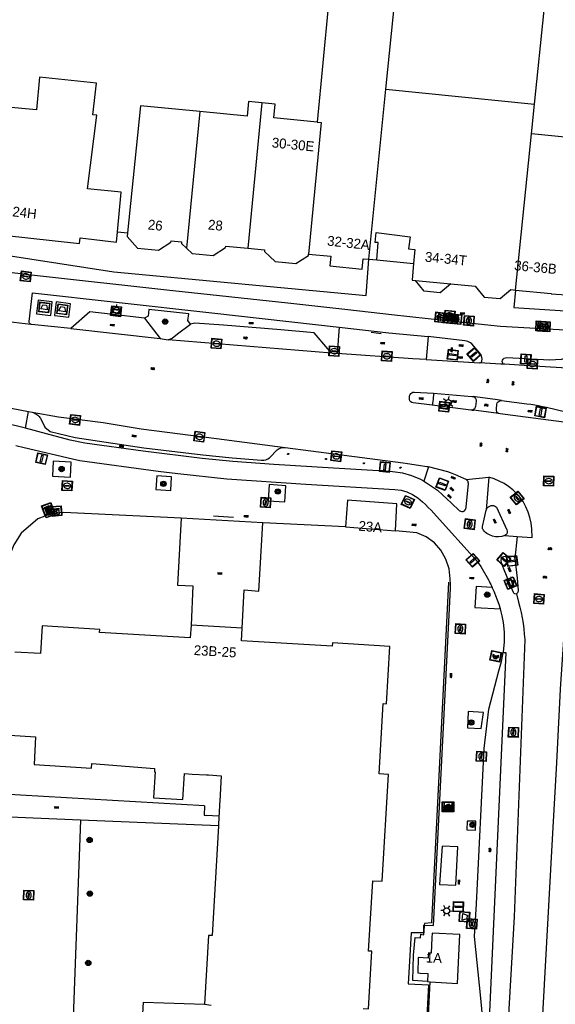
# Model space of a CAD drawing. Header units: metres. Extents: x 93870 to 95789, y 463036 to 464040.
# Tile 169 of 256: x 94733 to 94787, y 463311 to 463411. Entities that reach past the tile are written whole.
import ezdxf
from ezdxf.enums import TextEntityAlignment as Align

# ---------------------------------------------------------------- set-up
doc = ezdxf.new("R2010")
doc.units = ezdxf.units.M
doc.header["$LTSCALE"] = 25.4
for name, color, linetype in [('B_BEBOUWINGSGRENS_0', 1, 'Continuous'), ('B_OVERBOUWLIJN_LIJN_1', 7, 'Continuous'), ('B_TUSSENMUUR_0', 7, 'Continuous'), ('G_GRENS_ALGEMEEN_0', 7, 'Continuous'), ('Q_AFVAL_APART_PLAATS_0', 7, 'Continuous'), ('Q_AFVALBAK_0', 7, 'Continuous'), ('Q_BETAALAUTOMAAT_0', 7, 'Continuous'), ('Q_BOOM_0', 3, 'Continuous'), ('Q_BRANDKRAAN_0', 5, 'Continuous'), ('Q_DRUKKNOPPAAL_0', 132, 'Continuous'), ('Q_ELEKTRAKAST_0', 7, 'Continuous'), ('Q_FIETSENREK_0', 6, 'Continuous'), ('Q_GASPUT_0', 7, 'Continuous'), ('Q_HALTEPAAL_0', 191, 'Continuous'), ('Q_INSPECTIE_OF_RIOOLPUT_0', 253, 'Continuous'), ('Q_KOLK_0', 254, 'Continuous'), ('Q_LICHTMAST_0', 2, 'Continuous'), ('Q_LIJNAFWATERING_LIJN_0', 7, 'Continuous'), ('Q_STRAATNAAMBORD_0', 7, 'Continuous'), ('Q_VERKEERSBORDPAAL_0', 40, 'Continuous'), ('Q_VERKEERSREGELINSTALLATIEPAAL', 40, 'Continuous'), ('Q_WATERLEIDINGPUT_0', 5, 'Continuous'), ('S_GBKN_SYMBOOL_GV_GROOT_0', 7, 'Continuous'), ('S_GBKN_SYMBOOL_OV_GROOT_0', 7, 'Continuous'), ('T_GBKN_ABRI_0', 2, 'Continuous'), ('T_HEK_LIJN_0', 6, 'Continuous'), ('T_MUUR_30CM_0', 10, 'Continuous'), ('V_WEGGRENS_0', 7, 'Continuous'), ('Z_GBKN_HUISNUMMER_0', 252, 'Continuous')]:
    doc.layers.add(name, color=color, linetype=linetype)
doc.layers.add('Q_PAALTJE_0', color=7, linetype='Continuous', true_color=0x666666)

# ---------------------------------------------------------------- blocks, each defined once
blk = doc.blocks.new('Q_AFVAL_APART_PLAATS')
for points in [[(-0.5, 0.5), (0.5, 0.5), (0.5, -0.5), (-0.5, -0.5)], [(-0.336, 0.197), (0.331, 0.197), (0.19, -0.251), (-0.196, -0.251)]]:
    blk.add_lwpolyline(points, close=True)
blk.add_lwpolyline([(-0.442, 0.464), (0.438, 0.464, -0.414214), (0.459, 0.442), (0.459, -0.437, -0.414214), (0.438, -0.459), (-0.442, -0.459, -0.414214), (-0.463, -0.437), (-0.463, 0.442, -0.414214), (-0.442, 0.464)], format="xyb")
blk = doc.blocks.new('Q_AFVALBAK')
for points in [[(-0.5, 0.5), (0.5, 0.5), (0.5, -0.5), (-0.5, -0.5)], [(-0.336, 0.197), (0.331, 0.197), (0.19, -0.251), (-0.196, -0.251)]]:
    blk.add_lwpolyline(points, close=True)
blk.add_lwpolyline([(-0.442, 0.464), (0.438, 0.464, -0.414214), (0.459, 0.442), (0.459, -0.437, -0.414214), (0.438, -0.459), (-0.442, -0.459, -0.414214), (-0.463, -0.437), (-0.463, 0.442), (-0.463, 0.444), (-0.463, 0.446), (-0.463, 0.448), (-0.462, 0.45), (-0.461, 0.451), (-0.46, 0.453), (-0.459, 0.455), (-0.458, 0.456), (-0.457, 0.457), (-0.456, 0.459), (-0.454, 0.46), (-0.453, 0.461), (-0.451, 0.462), (-0.449, 0.462), (-0.447, 0.463), (-0.446, 0.463), (-0.444, 0.464), (-0.442, 0.464)], format="xyb")
blk = doc.blocks.new('Q_STRAATNAAMBORD')
for points in [[(-0.5, 0.5), (0.5, 0.5), (0.5, -0.5), (-0.5, -0.5)], [(-0.369, 0.22), (0.358, 0.22), (0.358, -0.214), (-0.369, -0.214)]]:
    blk.add_lwpolyline(points, close=True)
for points in [[(-0.442, 0.464), (0.438, 0.464, -0.414214), (0.459, 0.442), (0.459, -0.437, -0.414214), (0.438, -0.459), (-0.442, -0.459, -0.414214), (-0.463, -0.437), (-0.463, 0.442), (-0.463, 0.444), (-0.463, 0.446), (-0.463, 0.448), (-0.462, 0.45), (-0.461, 0.451), (-0.46, 0.453), (-0.459, 0.455), (-0.458, 0.456), (-0.457, 0.457), (-0.456, 0.459), (-0.454, 0.46), (-0.453, 0.461), (-0.451, 0.462), (-0.449, 0.462), (-0.447, 0.463), (-0.446, 0.463), (-0.444, 0.464), (-0.442, 0.464)], [(-0.287, 0.16), (0.281, 0.16, -0.414214), (0.303, 0.139), (0.303, -0.134, -0.414214), (0.281, -0.156), (-0.287, -0.156, -0.414214), (-0.308, -0.134), (-0.308, 0.139), (-0.308, 0.14), (-0.308, 0.142), (-0.307, 0.144), (-0.307, 0.146), (-0.306, 0.148), (-0.305, 0.149), (-0.304, 0.151), (-0.303, 0.152), (-0.302, 0.154), (-0.3, 0.155), (-0.299, 0.156), (-0.297, 0.157), (-0.296, 0.158), (-0.294, 0.159), (-0.292, 0.159), (-0.29, 0.16), (-0.288, 0.16), (-0.287, 0.16)]]:
    blk.add_lwpolyline(points, format="xyb")
blk = doc.blocks.new('Q_ELEKTRAKAST')
for points in [[(-0.5, 0.5), (0.5, 0.5), (0.5, -0.5), (-0.5, -0.5)], [(-0.262, 0.264), (0.25, 0.264), (0.25, 0.187), (-0.262, 0.187)], [(-0.262, 0.107), (0.25, 0.107), (0.25, -0.332), (-0.262, -0.332)]]:
    blk.add_lwpolyline(points, close=True)
blk.add_lwpolyline([(-0.442, 0.464), (0.438, 0.464, -0.414214), (0.459, 0.442), (0.459, -0.437, -0.414214), (0.438, -0.459), (-0.442, -0.459, -0.414214), (-0.463, -0.437), (-0.463, 0.442), (-0.463, 0.444), (-0.463, 0.446), (-0.463, 0.448), (-0.462, 0.45), (-0.461, 0.451), (-0.46, 0.453), (-0.459, 0.455), (-0.458, 0.456), (-0.457, 0.457), (-0.456, 0.459), (-0.454, 0.46), (-0.453, 0.461), (-0.451, 0.462), (-0.449, 0.462), (-0.447, 0.463), (-0.446, 0.463), (-0.444, 0.464), (-0.442, 0.464)], format="xyb")
blk.add_lwpolyline([(-0.177, 0.001, -1), (-0.177, -0.069, -1)], format="xyb", close=True)
blk.add_lwpolyline([(0.044, 0.088), (-0.056, -0.112), (0.044, -0.112), (-0.056, -0.312)])
blk = doc.blocks.new('Q_LICHTMAST')
for points in [[(-0.26, 0.15), (-0.52, 0.3)], [(0, 0.3), (0, 0.6)], [(0.26, 0.15), (0.52, 0.3)], [(-0.26, -0.15), (-0.52, -0.3)], [(0, -0.3), (0, -0.6)], [(0.26, -0.15), (0.52, -0.3)]]:
    blk.add_lwpolyline(points)
blk.add_circle((0, 0), 0.3)
blk = doc.blocks.new('Q_VERKEERSREGELINSTALLATIEPAAL')
for points in [[(-0.5, 0.5), (0.5, 0.5), (0.5, -0.5), (-0.5, -0.5)], [(-0.08, 0.333), (0.071, 0.333), (0.071, -0.329), (-0.08, -0.329)]]:
    blk.add_lwpolyline(points, close=True)
blk.add_lwpolyline([(-0.442, 0.464), (0.438, 0.464, -0.414214), (0.459, 0.442), (0.459, -0.437, -0.414214), (0.438, -0.459), (-0.442, -0.459, -0.414214), (-0.463, -0.437), (-0.463, 0.442), (-0.463, 0.444), (-0.463, 0.446), (-0.463, 0.448), (-0.462, 0.45), (-0.461, 0.451), (-0.46, 0.453), (-0.459, 0.455), (-0.458, 0.456), (-0.457, 0.457), (-0.456, 0.459), (-0.454, 0.46), (-0.453, 0.461), (-0.451, 0.462), (-0.449, 0.462), (-0.447, 0.463), (-0.446, 0.463), (-0.444, 0.464), (-0.442, 0.464)], format="xyb")
blk = doc.blocks.new('Q_VERKEERSBORDPAAL')
for points in [[(-0.5, 0.5), (0.5, 0.5), (0.5, -0.5), (-0.5, -0.5)], [(-0.08, 0.333), (0.071, 0.333), (0.071, -0.329), (-0.08, -0.329)]]:
    blk.add_lwpolyline(points, close=True)
blk.add_lwpolyline([(-0.442, 0.464), (0.438, 0.464, -0.414214), (0.459, 0.442), (0.459, -0.437, -0.414214), (0.438, -0.459), (-0.442, -0.459, -0.414214), (-0.463, -0.437), (-0.463, 0.442), (-0.463, 0.444), (-0.463, 0.446), (-0.463, 0.448), (-0.462, 0.45), (-0.461, 0.451), (-0.46, 0.453), (-0.459, 0.455), (-0.458, 0.456), (-0.457, 0.457), (-0.456, 0.459), (-0.454, 0.46), (-0.453, 0.461), (-0.451, 0.462), (-0.449, 0.462), (-0.447, 0.463), (-0.446, 0.463), (-0.444, 0.464), (-0.442, 0.464)], format="xyb")
blk = doc.blocks.new('Q_HALTEPAAL')
for points in [[(-0.5, 0.5), (0.5, 0.5), (0.5, -0.5), (-0.5, -0.5)], [(-0.08, 0.333), (0.071, 0.333), (0.071, -0.329), (-0.08, -0.329)]]:
    blk.add_lwpolyline(points, close=True)
blk.add_lwpolyline([(-0.442, 0.464), (0.438, 0.464, -0.414214), (0.459, 0.442), (0.459, -0.437, -0.414214), (0.438, -0.459), (-0.442, -0.459, -0.414214), (-0.463, -0.437), (-0.463, 0.442), (-0.463, 0.444), (-0.463, 0.446), (-0.463, 0.448), (-0.462, 0.45), (-0.461, 0.451), (-0.46, 0.453), (-0.459, 0.455), (-0.458, 0.456), (-0.457, 0.457), (-0.456, 0.459), (-0.454, 0.46), (-0.453, 0.461), (-0.451, 0.462), (-0.449, 0.462), (-0.447, 0.463), (-0.446, 0.463), (-0.444, 0.464), (-0.442, 0.464)], format="xyb")
blk = doc.blocks.new('Q_DRUKKNOPPAAL')
for points in [[(-0.5, 0.5), (0.5, 0.5), (0.5, -0.5), (-0.5, -0.5)], [(-0.08, 0.333), (0.071, 0.333), (0.071, -0.329), (-0.08, -0.329)]]:
    blk.add_lwpolyline(points, close=True)
blk.add_lwpolyline([(-0.442, 0.464), (0.438, 0.464, -0.414214), (0.459, 0.442), (0.459, -0.437, -0.414214), (0.438, -0.459), (-0.442, -0.459, -0.414214), (-0.463, -0.437), (-0.463, 0.442), (-0.463, 0.444), (-0.463, 0.446), (-0.463, 0.448), (-0.462, 0.45), (-0.461, 0.451), (-0.46, 0.453), (-0.459, 0.455), (-0.458, 0.456), (-0.457, 0.457), (-0.456, 0.459), (-0.454, 0.46), (-0.453, 0.461), (-0.451, 0.462), (-0.449, 0.462), (-0.447, 0.463), (-0.446, 0.463), (-0.444, 0.464), (-0.442, 0.464)], format="xyb")
blk = doc.blocks.new('Q_PAAL_STEEN')
for points in [[(-0.5, 0.5), (0.5, 0.5), (0.5, -0.5), (-0.5, -0.5)], [(-0.08, 0.33), (0.07, 0.33), (0.07, -0.33), (-0.08, -0.33)]]:
    blk.add_lwpolyline(points, close=True)
blk.add_lwpolyline([(-0.44, 0.46), (0.44, 0.46, -0.414214), (0.46, 0.44), (0.46, -0.44, -0.414214), (0.44, -0.46), (-0.44, -0.46, -0.414214), (-0.46, -0.44), (-0.46, 0.44), (-0.46, 0.44), (-0.46, 0.45), (-0.46, 0.45), (-0.46, 0.45), (-0.46, 0.45), (-0.46, 0.45), (-0.46, 0.45), (-0.46, 0.46), (-0.46, 0.46), (-0.46, 0.46), (-0.45, 0.46), (-0.45, 0.46), (-0.45, 0.46), (-0.45, 0.46), (-0.45, 0.46), (-0.45, 0.46), (-0.44, 0.46), (-0.44, 0.46)], format="xyb")
blk = doc.blocks.new('Q_PAALTJE')
at = {"color": 251, "true_color": 0x666666, "xscale": 0.1, "yscale": 0.1, "zscale": 0.01}
blk.add_blockref('Q_PAAL_STEEN', (0, 0), dxfattribs=at)
blk = doc.blocks.new('Q_INSPECTIE_OF_RIOOLPUT')
blk.add_lwpolyline([(-0.5, 0.5), (0.5, 0.5), (0.5, -0.5), (-0.5, -0.5)], close=True)
for points in [[(-0.442, 0.464), (0.438, 0.464, -0.414214), (0.459, 0.442), (0.459, -0.437, -0.414214), (0.438, -0.459), (-0.442, -0.459, -0.414214), (-0.463, -0.437), (-0.463, 0.442), (-0.463, 0.444), (-0.463, 0.446), (-0.463, 0.448), (-0.462, 0.45), (-0.461, 0.451), (-0.46, 0.453), (-0.459, 0.455), (-0.458, 0.456), (-0.457, 0.457), (-0.456, 0.459), (-0.454, 0.46), (-0.453, 0.461), (-0.451, 0.462), (-0.449, 0.462), (-0.447, 0.463), (-0.446, 0.463), (-0.444, 0.464), (-0.442, 0.464)], [(-0.345, 0.105, 0.380426), (-0.276, -0.18)], [(-0.008, 0.266, 0.240218), (-0.345, 0.105)], [(-0.194, 0.045, 0.853344), (-0.194, -0.032)], [(0.331, 0.111, 0.240191), (-0.008, 0.266)], [(0.185, -0.032, 0.849746), (0.185, 0.045)], [(0.267, -0.176, 0.380426), (0.331, 0.111)], [(-0.276, -0.18, 0.148452), (0.012, -0.257)], [(0.012, -0.257, 0.131742), (0.267, -0.176)]]:
    blk.add_lwpolyline(points, format="xyb")
for points in [[(-0.194, 0.045), (0.185, 0.045)], [(0.185, -0.032), (-0.194, -0.032)]]:
    blk.add_lwpolyline(points)
blk = doc.blocks.new('Q_GASPUT')
blk.add_lwpolyline([(-0.5, 0.5), (0.5, 0.5), (0.5, -0.5), (-0.5, -0.5)], close=True)
for points in [[(-0.442, 0.464), (0.438, 0.464, -0.414214), (0.459, 0.442), (0.459, -0.437, -0.414214), (0.438, -0.459), (-0.442, -0.459, -0.414214), (-0.463, -0.437), (-0.463, 0.442), (-0.463, 0.444), (-0.463, 0.446), (-0.463, 0.448), (-0.462, 0.45), (-0.461, 0.451), (-0.46, 0.453), (-0.459, 0.455), (-0.458, 0.456), (-0.457, 0.457), (-0.456, 0.459), (-0.454, 0.46), (-0.453, 0.461), (-0.451, 0.462), (-0.449, 0.462), (-0.447, 0.463), (-0.446, 0.463), (-0.444, 0.464), (-0.442, 0.464)], [(-0.345, 0.105, 0.380426), (-0.276, -0.18)], [(-0.008, 0.266, 0.240218), (-0.345, 0.105)], [(-0.194, 0.045, 0.853344), (-0.194, -0.032)], [(0.331, 0.111, 0.240191), (-0.008, 0.266)], [(0.185, -0.032, 0.849746), (0.185, 0.045)], [(0.267, -0.176, 0.380426), (0.331, 0.111)], [(-0.276, -0.18, 0.148452), (0.012, -0.257)], [(0.012, -0.257, 0.131742), (0.267, -0.176)]]:
    blk.add_lwpolyline(points, format="xyb")
for points in [[(-0.194, 0.045), (0.185, 0.045)], [(0.185, -0.032), (-0.194, -0.032)]]:
    blk.add_lwpolyline(points)
blk = doc.blocks.new('Q_KOLK')
blk.add_lwpolyline([(-0.5, 0.5), (0.5, 0.5), (0.5, -0.5), (-0.5, -0.5)], close=True)
for points in [[(-0.442, 0.464), (0.438, 0.464, -0.414214), (0.459, 0.442), (0.459, -0.437, -0.414214), (0.438, -0.459), (-0.442, -0.459, -0.414214), (-0.463, -0.437), (-0.463, 0.442, -0.414214), (-0.442, 0.464)], [(-0.345, 0.105, 0.380426), (-0.276, -0.18)], [(-0.008, 0.266, 0.240218), (-0.345, 0.105)], [(-0.194, 0.045, 0.853344), (-0.194, -0.032)], [(0.331, 0.111, 0.240191), (-0.008, 0.266)], [(0.185, -0.032, 0.849746), (0.185, 0.045)], [(0.267, -0.176, 0.380426), (0.331, 0.111)], [(-0.276, -0.18, 0.148452), (0.012, -0.257)], [(0.012, -0.257, 0.131742), (0.267, -0.176)]]:
    blk.add_lwpolyline(points, format="xyb")
for points in [[(-0.194, 0.045), (0.185, 0.045)], [(0.185, -0.032), (-0.194, -0.032)]]:
    blk.add_lwpolyline(points)
blk = doc.blocks.new('Q_WATERLEIDINGPUT')
blk.add_lwpolyline([(-0.5, 0.5), (0.5, 0.5), (0.5, -0.5), (-0.5, -0.5)], close=True)
for points in [[(-0.442, 0.464), (0.438, 0.464, -0.414214), (0.459, 0.442), (0.459, -0.437, -0.414214), (0.438, -0.459), (-0.442, -0.459, -0.414214), (-0.463, -0.437), (-0.463, 0.442), (-0.463, 0.444), (-0.463, 0.446), (-0.463, 0.448), (-0.462, 0.45), (-0.461, 0.451), (-0.46, 0.453), (-0.459, 0.455), (-0.458, 0.456), (-0.457, 0.457), (-0.456, 0.459), (-0.454, 0.46), (-0.453, 0.461), (-0.451, 0.462), (-0.449, 0.462), (-0.447, 0.463), (-0.446, 0.463), (-0.444, 0.464), (-0.442, 0.464)], [(-0.345, 0.105, 0.380426), (-0.276, -0.18)], [(-0.008, 0.266, 0.240218), (-0.345, 0.105)], [(-0.194, 0.045, 0.853344), (-0.194, -0.032)], [(0.331, 0.111, 0.240191), (-0.008, 0.266)], [(0.185, -0.032, 0.849746), (0.185, 0.045)], [(0.267, -0.176, 0.380426), (0.331, 0.111)], [(-0.276, -0.18, 0.148452), (0.012, -0.257)], [(0.012, -0.257, 0.131742), (0.267, -0.176)]]:
    blk.add_lwpolyline(points, format="xyb")
for points in [[(-0.194, 0.045), (0.185, 0.045)], [(0.185, -0.032), (-0.194, -0.032)]]:
    blk.add_lwpolyline(points)
blk = doc.blocks.new('Q_BRANDKRAAN')
blk.add_lwpolyline([(-0.5, 0.5), (0.5, 0.5), (0.5, -0.5), (-0.5, -0.5)], close=True)
for points in [[(-0.442, 0.464), (0.438, 0.464, -0.414214), (0.459, 0.442), (0.459, -0.437, -0.414214), (0.438, -0.459), (-0.442, -0.459, -0.414214), (-0.463, -0.437), (-0.463, 0.442), (-0.463, 0.444), (-0.463, 0.446), (-0.463, 0.448), (-0.462, 0.45), (-0.461, 0.451), (-0.46, 0.453), (-0.459, 0.455), (-0.458, 0.456), (-0.457, 0.457), (-0.456, 0.459), (-0.454, 0.46), (-0.453, 0.461), (-0.451, 0.462), (-0.449, 0.462), (-0.447, 0.463), (-0.446, 0.463), (-0.444, 0.464), (-0.442, 0.464)], [(-0.345, 0.105, 0.380426), (-0.276, -0.18)], [(-0.008, 0.266, 0.240218), (-0.345, 0.105)], [(-0.194, 0.045, 0.853344), (-0.194, -0.032)], [(0.331, 0.111, 0.240191), (-0.008, 0.266)], [(0.185, -0.032, 0.849746), (0.185, 0.045)], [(0.267, -0.176, 0.380426), (0.331, 0.111)], [(-0.276, -0.18, 0.148452), (0.012, -0.257)], [(0.012, -0.257, 0.131742), (0.267, -0.176)]]:
    blk.add_lwpolyline(points, format="xyb")
for points in [[(-0.194, 0.045), (0.185, 0.045)], [(0.185, -0.032), (-0.194, -0.032)]]:
    blk.add_lwpolyline(points)
blk = doc.blocks.new('Q_FIETSENREK')
for points in [[(-0.5, 0.5), (0.5, 0.5), (0.5, -0.5), (-0.5, -0.5)], [(-0.063, 0.145), (0.184, 0.054), (0.037, -0.093)]]:
    blk.add_lwpolyline(points, close=True)
for points in [[(-0.442, 0.464), (0.438, 0.464, -0.414214), (0.459, 0.442), (0.459, -0.437, -0.414214), (0.438, -0.459), (-0.442, -0.459, -0.414214), (-0.463, -0.437), (-0.463, 0.442), (-0.463, 0.444), (-0.463, 0.446), (-0.463, 0.448), (-0.462, 0.45), (-0.461, 0.451), (-0.46, 0.453), (-0.459, 0.455), (-0.458, 0.456), (-0.457, 0.457), (-0.456, 0.459), (-0.454, 0.46), (-0.453, 0.461), (-0.451, 0.462), (-0.449, 0.462), (-0.447, 0.463), (-0.446, 0.463), (-0.444, 0.464), (-0.442, 0.464)], [(-0.181, 0.106, 0.847256), (-0.324, -0.144)], [(-0.193, 0.075, 0.842492), (-0.305, -0.118)], [(-0.171, 0.065, 0.053288), (-0.193, 0.075)], [(-0.185, -0.134, 0.502492), (-0.147, 0.044)], [(-0.149, 0.089, 0.06236), (-0.181, 0.106)], [(-0.165, -0.161, 0.494489), (-0.125, 0.068)], [(-0.324, -0.144, 0.089606), (-0.421, -0.348)], [(-0.296, -0.162, 0.110942), (-0.375, -0.348)], [(-0.294, -0.105, 0.006942), (-0.305, -0.118)], [(-0.296, -0.162, 0.02458), (-0.283, -0.168)], [(-0.212, -0.105, 0.381614), (-0.294, -0.105)], [(-0.283, -0.168, 0.148109), (-0.198, -0.173)], [(-0.223, -0.136, 0.533998), (-0.276, -0.136)], [(-0.276, -0.136, 0.009682), (-0.271, -0.138)], [(-0.271, -0.138, 0.120201), (-0.218, -0.144)], [(-0.218, -0.144, 0.003554), (-0.223, -0.136)], [(-0.185, -0.134, 0.017985), (-0.212, -0.105)], [(-0.122, -0.348, 0.075837), (-0.198, -0.173)], [(-0.075, -0.348, 0.094234), (-0.165, -0.161)], [(0.095, -0.16, 0.385208), (0.186, -0.333)], [(0.209, -0.054, 0.224648), (0.108, -0.128)], [(0.126, -0.171, 0.376993), (0.197, -0.303)], [(0.212, -0.086, 0.20829), (0.139, -0.139)], [(0.186, -0.333, 1), (0.287, -0.06)], [(0.197, -0.303, 1), (0.276, -0.09)], [(0.287, -0.06, 0.086253), (0.238, -0.051)], [(0.276, -0.09, 0.079305), (0.241, -0.083)]]:
    blk.add_lwpolyline(points, format="xyb")
for points in [[(-0.171, 0.065), (-0.263, -0.038), (-0.239, -0.059), (-0.147, 0.044)], [(0.081, 0.221), (-0.003, 0.252), (-0.149, 0.089)], [(-0.125, 0.068), (-0.086, 0.111), (0.018, -0.131), (0.095, -0.16)], [(0.238, -0.051), (0.229, 0.053), (0.261, 0.093), (0.302, 0.078), (0.314, 0.11), (0.192, 0.155), (0.18, 0.123), (0.231, 0.104), (0.207, 0.076), (-0.04, 0.167), (0, 0.216), (0.07, 0.191), (0.081, 0.221)], [(0.209, -0.054), (0.199, 0.029), (0.057, -0.108)], [(-0.421, -0.348), (-0.375, -0.348)], [(-0.122, -0.348), (-0.075, -0.348)], [(0.057, -0.108), (0.108, -0.128)], [(0.126, -0.171), (0.253, -0.218), (0.241, -0.083)], [(0.139, -0.139), (0.222, -0.17), (0.212, -0.086)]]:
    blk.add_lwpolyline(points)
blk = doc.blocks.new('Q_BETAALAUTOMAAT')
blk.add_lwpolyline([(-0.5, 0.5), (0.5, 0.5), (0.5, -0.5), (-0.5, -0.5)], close=True)
for points in [[(-0.442, 0.464), (0.438, 0.464, -0.414214), (0.459, 0.442), (0.459, -0.437, -0.414214), (0.438, -0.459), (-0.442, -0.459, -0.414214), (-0.463, -0.437), (-0.463, 0.442), (-0.463, 0.444), (-0.463, 0.446), (-0.463, 0.448), (-0.462, 0.45), (-0.461, 0.451), (-0.46, 0.453), (-0.459, 0.455), (-0.458, 0.456), (-0.457, 0.457), (-0.456, 0.459), (-0.454, 0.46), (-0.453, 0.461), (-0.451, 0.462), (-0.449, 0.462), (-0.447, 0.463), (-0.446, 0.463), (-0.444, 0.464), (-0.442, 0.464)], [(-0.203, 0.032, 0.050902), (-0.201, -0.03)], [(-0.002, 0.295, 0.299915), (-0.19, 0.099)], [(-0.112, 0.032, 0.069027), (-0.112, -0.03)], [(0.002, 0.2, 0.158079), (-0.093, 0.099)], [(0.146, 0.286, 0.138529), (-0.002, 0.295)], [(0.137, 0.201, 0.200552), (0.002, 0.2)], [(-0.185, -0.097, 0.345501), (0.016, -0.284)], [(-0.091, -0.097, 0.158478), (0.007, -0.196)], [(0.007, -0.196, 0.260272), (0.133, -0.183)], [(0.016, -0.284, 0.17253), (0.151, -0.265)]]:
    blk.add_lwpolyline(points, format="xyb")
for points in [[(-0.203, 0.032), (-0.268, 0.032), (-0.268, 0.099)], [(-0.268, 0.099), (-0.19, 0.099)], [(0.057, 0.032), (-0.112, 0.032)], [(-0.093, 0.099), (0.057, 0.099)], [(0.057, 0.099), (0.057, 0.032)], [(0.146, 0.286), (0.137, 0.201)], [(-0.185, -0.097), (-0.268, -0.097), (-0.268, -0.03)], [(-0.268, -0.03), (-0.201, -0.03)], [(-0.112, -0.03), (0.057, -0.03)], [(0.057, -0.097), (-0.091, -0.097)], [(0.057, -0.03), (0.057, -0.097)], [(0.133, -0.183), (0.151, -0.265)]]:
    blk.add_lwpolyline(points)
blk = doc.blocks.new('Q_BOOM')
for radius in [0.27, 0.18, 0.09]:
    blk.add_circle((0, 0), radius)
blk = doc.blocks.new('S_GBKN_SYMBOOL_OV_GROOT')
for points in [[(-0.21875, 0.0625), (0.21875, 0.0625)], [(-0.21875, 0), (0.21875, 0)], [(-0.1875, 0.0625), (-0.1875, 0)], [(-0.125, 0.09375), (-0.125, 0.0625)], [(-0.125, 0), (-0.125, -0.0625)], [(-0.0625, 0.0625), (-0.0625, 0)], [(0, 0.09375), (0, 0.0625)], [(0, 0), (0, -0.0625)], [(0.0625, 0.0625), (0.0625, 0)], [(0.125, 0.09375), (0.125, 0.0625)], [(0.125, 0), (0.125, -0.0625)], [(0.1875, 0.0625), (0.1875, 0)], [(-0.21875, -0.0625), (0.21875, -0.0625)], [(-0.1875, -0.0625), (-0.1875, -0.09375)], [(-0.0625, -0.0625), (-0.0625, -0.09375)], [(0.0625, -0.0625), (0.0625, -0.09375)], [(0.1875, -0.0625), (0.1875, -0.09375)]]:
    blk.add_lwpolyline(points)
blk = doc.blocks.new('S_GBKN_SYMBOOL_GV_GROOT')
for points in [[(-0.1875, 0.03125), (-0.09375, 0.09375)], [(-0.1875, -0.0625), (0.0625, 0.09375)], [(-0.1875, 0.09375), (0.125, -0.09375)], [(-0.1875, 0), (-0.03125, -0.09375)], [(-0.125, -0.09375), (0.1875, 0.09375)], [(-0.0625, 0.09375), (0.1875, -0.0625)], [(0.03125, -0.09375), (0.1875, 0)], [(0.09375, 0.09375), (0.1875, 0.03125)]]:
    blk.add_lwpolyline(points)

msp = doc.modelspace()

# ---------------------------------------------------------------- linework, layer by layer
at = {"layer": 'B_BEBOUWINGSGRENS_0'}
for p, q in [((94784.907, 463402.382), (94785.876, 463411.915)), ((94784.603, 463399.389), (94784.907, 463402.382)), ((94765.77, 463359.641), (94770.846, 463359.237)), ((94755.31, 463349.38), (94750.13, 463349.69)), ((94752.956, 463330.36), (94752.9, 463329.366)), ((94774.074, 463313.631), (94774.358, 463313.611)), ((94751.51, 463311.35), (94752.18, 463311.23))]:
    msp.add_line(p, q, dxfattribs=at)
for points in [[(94764.395, 463415.863), (94764.06, 463412.59), (94762.9, 463400.59)], [(94742.694, 463389.465), (94743.06, 463393.51), (94739.65, 463393.82), (94740.58, 463401.27), (94740.182, 463401.306), (94740.567, 463404.535), (94734.798, 463405.115), (94734.479, 463401.829), (94723.782, 463402.81)], [(94757.292, 463402.541), (94755.95, 463402.67), (94755.8, 463401.2), (94751.017, 463401.662)], [(94762.9, 463400.59), (94758.52, 463401.02), (94758.66, 463402.41), (94757.292, 463402.541)], [(94751.017, 463401.662), (94745, 463402.244), (94743.695, 463389.368)], [(94789.58, 463397.4), (94789.663, 463398.874), (94784.603, 463399.389)], [(94722.226, 463390.723), (94726.265, 463390.279), (94726.2, 463389.69), (94738.84, 463388.295), (94738.9, 463388.89), (94742.6, 463388.42), (94742.694, 463389.465)], [(94743.695, 463389.368), (94743.66, 463389.01), (94744.72, 463387.82), (94746.84, 463387.61), (94748.09, 463388.42), (94748.11, 463388.58), (94749.18, 463388.47), (94749.17, 463388.31), (94749.673, 463387.83)], [(94768.146, 463386.705), (94768.936, 463386.654), (94769.091, 463388.385), (94768.773, 463388.413), (94768.862, 463389.409), (94772.311, 463388.966), (94772.155, 463387.751), (94772.807, 463387.684), (94772.673, 463386.292), (94772.508, 463384.586), (94772.849, 463384.553), (94776.444, 463384.208), (94778.894, 463383.973), (94779.802, 463382.886), (94781.435, 463382.726), (94782.525, 463383.639), (94782.981, 463383.583)], [(94749.673, 463387.83), (94750.25, 463387.28), (94752.36, 463387.08), (94753.63, 463387.88), (94753.64, 463388.04), (94755.899, 463387.822)], [(94755.899, 463387.822), (94757.57, 463387.66), (94757.56, 463387.5), (94758.64, 463386.47), (94760.75, 463386.26), (94762.02, 463387.07), (94762.04, 463387.23)], [(94762.04, 463387.23), (94764.28, 463387.01), (94764.183, 463386.055), (94767.445, 463385.715), (94767.561, 463386.749), (94768.146, 463386.705)], [(94782.981, 463383.583), (94786.586, 463383.25), (94786.581, 463383.194), (94788.654, 463383.056)], [(94770.846, 463359.237), (94770.98, 463361.944), (94765.986, 463362.342), (94765.77, 463359.641)], [(94750.13, 463349.69), (94750.05, 463348.39), (94740.87, 463348.94), (94740.89, 463349.26), (94735.06, 463349.61), (94734.89, 463346.81), (94732.28, 463346.96)], [(94767.56, 463310.89), (94768.09, 463310.86), (94768.44, 463316.69), (94768.11, 463316.71), (94768.53, 463323.82), (94769.49, 463323.77), (94770.13, 463334.57), (94769.17, 463334.63), (94769.59, 463341.74), (94769.92, 463341.72), (94770.27, 463347.54), (94764.44, 463347.89), (94764.42, 463347.56), (94755.24, 463348.1), (94755.31, 463349.38)], [(94731.78, 463338.55), (94734.4, 463338.4), (94734.24, 463335.57), (94740.06, 463335.2), (94740.08, 463335.67), (94746.44, 463335.181), (94746.419, 463334.839), (94746.493, 463334.835), (94746.345, 463332.226), (94749.312, 463332.057), (94749.46, 463334.666), (94750.24, 463334.622), (94751.689, 463334.539), (94751.89, 463334.528), (94753.189, 463334.454), (94753.042, 463331.86), (94753.025, 463331.56), (94753.008, 463331.26), (94752.99, 463330.96), (94752.973, 463330.66), (94752.956, 463330.36)], [(94752.9, 463329.366), (94752.27, 463318.28), (94751.89, 463318.29), (94751.51, 463311.35)], [(94774.358, 463313.611), (94777.103, 463313.424), (94777.347, 463318.37), (94774.543, 463318.517), (94774.518, 463318.035), (94774.439, 463316.504), (94774.186, 463316.517), (94774.149, 463316.003), (94773.138, 463316.07), (94773.099, 463314.489), (94773.346, 463314.473)], [(94773.346, 463314.473), (94774.096, 463314.426), (94774.074, 463313.631)]]:
    msp.add_lwpolyline(points, dxfattribs=at)
at = {"layer": 'B_OVERBOUWLIJN_LIJN_1'}
msp.add_line((94768.936, 463386.654), (94772.673, 463386.292), dxfattribs=at)
msp.add_lwpolyline([(94776.444, 463384.208), (94775.367, 463383.324), (94773.728, 463383.477), (94772.849, 463384.553)], dxfattribs=at)
at = {"layer": 'B_TUSSENMUUR_0'}
for p, q in [((94769.872, 463403.91), (94771.035, 463415.346)), ((94768.146, 463386.705), (94769.872, 463403.91)), ((94769.872, 463403.91), (94784.907, 463402.382)), ((94757.292, 463402.541), (94755.899, 463387.822)), ((94751.017, 463401.662), (94749.673, 463387.83)), ((94782.981, 463383.583), (94784.603, 463399.389))]:
    msp.add_line(p, q, dxfattribs=at)
msp.add_lwpolyline([(94762.9, 463400.59), (94763.316, 463400.549), (94762.04, 463387.23)], dxfattribs=at)
at = {"layer": 'G_GRENS_ALGEMEEN_0'}
for p, q in [((94751.511, 463331.409), (94722.298, 463333.09)), ((94752.9, 463329.366), (94738.925, 463329.965)), ((94752.956, 463330.36), (94751.657, 463330.434))]:
    msp.add_line(p, q, dxfattribs=at)
for points in [[(94749.132, 463360.514), (94748.752, 463353.742), (94750.317, 463353.671), (94750.13, 463349.69)], [(94755.31, 463349.38), (94755.51, 463353.244), (94757.004, 463353.138), (94757.391, 463360.051)], [(94738.925, 463329.965), (94734.14, 463330.17), (94728.681, 463330.404), (94723.962, 463330.606)], [(94738.925, 463329.965), (94737.699, 463296.409), (94739.909, 463296.259), (94740.566, 463309.34), (94745.195, 463309.131), (94745.314, 463311.55), (94751.51, 463311.35)]]:
    msp.add_lwpolyline(points, dxfattribs=at)
at = {"layer": 'Q_LIJNAFWATERING_LIJN_0'}
for p, q in [((94769.384, 463379.167), (94768.366, 463379.281)), ((94752.392, 463360.758), (94754.438, 463360.626))]:
    msp.add_line(p, q, dxfattribs=at)
at = {"layer": 'T_GBKN_ABRI_0'}
msp.add_lwpolyline([(94777.163, 463327.266), (94775.553, 463327.333), (94775.284, 463323.426), (94776.929, 463323.38), (94777.163, 463327.266)], dxfattribs=at)
at = {"layer": 'T_HEK_LIJN_0'}
msp.add_line((94773.746, 463319.32), (94773.701, 463318.661), dxfattribs=at)
for points in [[(94776.208, 463354.048), (94774.478, 463319.554), (94773.759, 463319.51), (94773.746, 463319.32)], [(94773.701, 463318.661), (94773.694, 463318.552), (94772.407, 463318.564), (94772.107, 463313.403), (94774.168, 463313.297), (94772.739, 463285.608)]]:
    msp.add_lwpolyline(points, dxfattribs=at)
at = {"layer": 'T_MUUR_30CM_0'}
msp.add_line((94742.694, 463389.465), (94743.695, 463389.368), dxfattribs=at)
msp.add_lwpolyline([(94751.511, 463331.409), (94751.456, 463330.446), (94751.657, 463330.434)], dxfattribs=at)
at = {"layer": 'V_WEGGRENS_0'}
for p, q in [((94734.486, 463381.199), (94735.921, 463381.023)), ((94736.3, 463381.027), (94737.745, 463380.844)), ((94745.437, 463380.75), (94747.023, 463378.68)), ((94731.031, 463380.483), (94733.911, 463380.126)), ((94737.979, 463379.686), (94747.023, 463378.68)), ((94765.138, 463379.851), (94764.932, 463377.168)), ((94747.023, 463378.68), (94747.803, 463378.567)), ((94774.137, 463378.877), (94773.936, 463376.562)), ((94764.352, 463377.21), (94747.803, 463378.567)), ((94764.932, 463377.168), (94764.352, 463377.21)), ((94773.936, 463376.562), (94779.347, 463376.227)), ((94781.511, 463376.102), (94779.347, 463376.227)), ((94781.89, 463376.08), (94781.511, 463376.102)), ((94784.347, 463375.931), (94781.89, 463376.08)), ((94797.38, 463375.14), (94784.347, 463375.931)), ((94778.897, 463372.78), (94778.705, 463372.806)), ((94781.175, 463372.472), (94778.897, 463372.78)), ((94781.563, 463372.42), (94781.175, 463372.472)), ((94781.563, 463372.42), (94784.131, 463372.087)), ((94733.372, 463369.621), (94733.686, 463371.292)), ((94733.686, 463371.292), (94734.052, 463371.218)), ((94778.598, 463371.447), (94778.718, 463371.431)), ((94781.024, 463371.123), (94778.718, 463371.431)), ((94781.422, 463371.07), (94781.024, 463371.123)), ((94783.993, 463370.735), (94781.422, 463371.07)), ((94774.163, 463365.703), (94773.713, 463364.245)), ((94777.988, 463364.419), (94777.228, 463364.767)), ((94777.988, 463364.419), (94780.298, 463364.644)), ((94780.298, 463364.644), (94780.029, 463361.32)), ((94775.607, 463362.855), (94776.503, 463362.033)), ((94757.391, 463360.051), (94749.132, 463360.514)), ((94765.77, 463359.641), (94757.391, 463360.051)), ((94781.898, 463358.749), (94783.166, 463358.659)), ((94783.166, 463358.659), (94782.903, 463356.432)), ((94783.166, 463358.659), (94784.684, 463358.551)), ((94780.629, 463353.502), (94778.991, 463353.583)), ((94779.754, 463340.862), (94778.191, 463340.951)), ((94778.965, 463329.842), (94778.094, 463329.864))]:
    msp.add_line(p, q, dxfattribs=at)
for points in [[(94816.698, 463378.189), (94816.078, 463378.16), (94810.585, 463378.377), (94797.47, 463378.976), (94781.469, 463379.912), (94775.99, 463380.484), (94770.435, 463381.073), (94766.015, 463381.597), (94759.921, 463382.256), (94748.275, 463383.51), (94733.993, 463385.109), (94724.72, 463386.202), (94716.805, 463386.996), (94709.733, 463387.631), (94698.908, 463388.648), (94687.325, 463389.691), (94676.435, 463390.659), (94668.475, 463391.395), (94665.867, 463391.623), (94654.887, 463392.628), (94641.905, 463393.821), (94632.704, 463394.685)], [(94721.99, 463388.58), (94742.33, 463385.43), (94767.852, 463383.055), (94768.146, 463386.705)], [(94782.981, 463383.583), (94782.812, 463381.838), (94788.551, 463381.44), (94817.11, 463379.62), (94817.248, 463381.477)], [(94733.911, 463380.126), (94733.839, 463380.169), (94733.785, 463380.234), (94733.756, 463380.314), (94733.755, 463380.398), (94734.075, 463383.301)], [(94734.075, 463383.301), (94742.543, 463382.37), (94752.23, 463381.286), (94765.138, 463379.851)], [(94735.921, 463381.023), (94736.088, 463382.383), (94734.654, 463382.559), (94734.486, 463381.199)], [(94737.745, 463380.844), (94737.918, 463382.202), (94736.473, 463382.386), (94736.3, 463381.027)], [(94750.07, 463380.124), (94749.794, 463380.514), (94749.901, 463381.191), (94745.864, 463381.632), (94745.778, 463380.937), (94745.437, 463380.75)], [(94745.437, 463380.75), (94741.953, 463381.163), (94739.875, 463381.388), (94737.979, 463379.686)], [(94737.979, 463379.686), (94733.994, 463380.109), (94733.911, 463380.126)], [(94747.803, 463378.567), (94747.891, 463378.582), (94747.978, 463378.605), (94748.061, 463378.638), (94748.14, 463378.679), (94748.215, 463378.728), (94748.776, 463379.154), (94750.07, 463380.124)], [(94764.352, 463377.21), (94763.991, 463377.633), (94762.615, 463379.265), (94759.211, 463379.576), (94753.42, 463380.028), (94750.521, 463380.253), (94750.07, 463380.124)], [(94765.138, 463379.851), (94770.17, 463379.272), (94774.137, 463378.877)], [(94779.347, 463376.227), (94779.415, 463376.238), (94779.476, 463376.268), (94779.527, 463376.314), (94779.563, 463376.373), (94779.581, 463376.439), (94779.596, 463376.601), (94779.58, 463376.762), (94779.535, 463376.918), (94779.461, 463377.063), (94779.362, 463377.191), (94778.564, 463378.142), (94778.442, 463378.239), (94778.309, 463378.321), (94778.168, 463378.387), (94778.019, 463378.434), (94777.866, 463378.464), (94774.137, 463378.877)], [(94773.936, 463376.562), (94772.595, 463376.637), (94764.932, 463377.168)], [(94781.89, 463376.08), (94781.812, 463376.1), (94781.742, 463376.141), (94781.688, 463376.201), (94781.654, 463376.274), (94781.642, 463376.354), (94781.679, 463376.485), (94781.752, 463376.6), (94781.855, 463376.689), (94781.98, 463376.745), (94782.115, 463376.762), (94786.421, 463376.532), (94787.656, 463376.597), (94788.266, 463376.757), (94789.838, 463377.37), (94790.169, 463377.449), (94791.913, 463377.449), (94811.589, 463376.518), (94815.597, 463376.243)], [(94724.311, 463373.165), (94729.252, 463372.157), (94733.686, 463371.292)], [(94774.564, 463371.941), (94772.624, 463372.169), (94772.493, 463372.205), (94772.38, 463372.28), (94772.295, 463372.385), (94772.245, 463372.512), (94772.237, 463372.647), (94772.264, 463372.896), (94772.308, 463373.015), (94772.383, 463373.119), (94772.482, 463373.198), (94772.6, 463373.247), (94772.726, 463373.263), (94774.696, 463373.158)], [(94774.696, 463373.158), (94774.649, 463372.526), (94774.564, 463371.941)], [(94774.696, 463373.158), (94778.555, 463372.823), (94778.705, 463372.806)], [(94778.705, 463372.806), (94778.839, 463372.737), (94778.94, 463372.625), (94778.995, 463372.484), (94778.997, 463372.333), (94778.936, 463371.822), (94778.899, 463371.694), (94778.825, 463371.582), (94778.722, 463371.498), (94778.598, 463371.447)], [(94733.372, 463369.621), (94729.08, 463370.656), (94724.025, 463371.766)], [(94778.598, 463371.447), (94778.465, 463371.436), (94774.564, 463371.941)], [(94781.422, 463371.07), (94781.291, 463371.098), (94781.177, 463371.169), (94781.094, 463371.273), (94781.05, 463371.4), (94781.052, 463371.534), (94781.106, 463372.046), (94781.144, 463372.169), (94781.216, 463372.276), (94781.316, 463372.357), (94781.435, 463372.407), (94781.563, 463372.42)], [(94784.131, 463372.087), (94784.531, 463372.029), (94784.93, 463371.966), (94785.329, 463371.896), (94785.726, 463371.821), (94786.122, 463371.739), (94788.082, 463371.272), (94788.21, 463371.213), (94788.314, 463371.118), (94788.384, 463370.996), (94788.413, 463370.859), (94788.4, 463370.719), (94788.381, 463370.596), (94788.333, 463370.466), (94788.248, 463370.356), (94788.135, 463370.276), (94788.004, 463370.233), (94787.865, 463370.231), (94783.993, 463370.735)], [(94734.052, 463371.218), (94734.152, 463371.192), (94734.25, 463371.158), (94734.344, 463371.115), (94734.434, 463371.065), (94734.52, 463371.007), (94734.608, 463370.944), (94734.691, 463370.873), (94734.766, 463370.795), (94734.835, 463370.71), (94734.895, 463370.62), (94735.321, 463369.705), (94735.863, 463369.285), (94738.417, 463368.665), (94745.346, 463367.634), (94751.321, 463366.906), (94754.296, 463366.604), (94757.281, 463366.391), (94757.497, 463366.384), (94757.71, 463366.42), (94757.912, 463366.498), (94758.094, 463366.616), (94758.248, 463366.767), (94758.718, 463367.286), (94758.871, 463367.433), (94759.051, 463367.547), (94759.25, 463367.622), (94759.46, 463367.655), (94759.672, 463367.645)], [(94734.052, 463371.218), (94736.719, 463370.765), (94741.23, 463370.195), (94745.081, 463369.558), (94752.701, 463368.566), (94759.672, 463367.645)], [(94773.713, 463364.245), (94773.414, 463364.427), (94772.485, 463364.797), (94771.563, 463365.049), (94770.531, 463365.193), (94769.532, 463365.284), (94768.536, 463365.341), (94764.545, 463365.558), (94758.521, 463365.936), (94754.353, 463366.234), (94751.275, 463366.548), (94745.291, 463367.281), (94739.375, 463368.099), (94737.909, 463368.416), (94735.503, 463369.031), (94733.372, 463369.621)], [(94732.389, 463367.87), (94733.227, 463367.671), (94738.116, 463366.529), (94738.877, 463366.356), (94746.82, 463365.261), (94748.793, 463365.021), (94753.773, 463364.485), (94761.755, 463363.938), (94770.771, 463363.407), (94771.393, 463363.331), (94771.997, 463363.162), (94772.569, 463362.905), (94773.096, 463362.565), (94773.566, 463362.15), (94773.859, 463361.877), (94774.148, 463361.595), (94774.43, 463361.306), (94774.706, 463361.011), (94774.974, 463360.709), (94778.992, 463356.253), (94779.461, 463355.604), (94780.24, 463354.271), (94780.321, 463354.119), (94780.401, 463353.966), (94780.479, 463353.812), (94780.555, 463353.658), (94780.629, 463353.502)], [(94759.672, 463367.645), (94764.867, 463366.987), (94771.617, 463366.106), (94772.053, 463366.049), (94773.168, 463365.88), (94774.016, 463365.737), (94774.09, 463365.72), (94774.163, 463365.703)], [(94736.19, 463366.289), (94736.107, 463364.77), (94737.914, 463364.666), (94738.013, 463366.185), (94736.19, 463366.289)], [(94776.409, 463365.095), (94776.119, 463365.205), (94774.163, 463365.703)], [(94746.577, 463363.412), (94748.079, 463363.323), (94748.165, 463364.675), (94746.656, 463364.782), (94746.577, 463363.412)], [(94777.228, 463364.767), (94777.067, 463364.841), (94776.409, 463365.095)], [(94782.726, 463363.359), (94782.29, 463363.7), (94781.825, 463364.001), (94781.335, 463364.26), (94780.825, 463364.475), (94780.298, 463364.644)], [(94759.723, 463363.796), (94758.042, 463363.917), (94757.936, 463362.271), (94759.614, 463362.155), (94759.723, 463363.796)], [(94773.713, 463364.245), (94773.986, 463364.089), (94775.087, 463363.338), (94775.607, 463362.855)], [(94776.503, 463362.033), (94777.294, 463361.292), (94777.407, 463361.211), (94777.541, 463361.174), (94777.68, 463361.185), (94777.806, 463361.243), (94777.905, 463361.341), (94777.925, 463361.394), (94777.944, 463361.446), (94777.963, 463361.499), (94777.981, 463361.553), (94777.999, 463361.606), (94778.218, 463364.017), (94778.209, 463364.114), (94778.18, 463364.206), (94778.132, 463364.29), (94778.067, 463364.362), (94777.988, 463364.419)], [(94783.871, 463362.006), (94783.776, 463362.191), (94783.32, 463362.763), (94782.726, 463363.359)], [(94780.029, 463361.32), (94780.042, 463361.401), (94780.073, 463361.477), (94780.12, 463361.544), (94780.18, 463361.6), (94780.251, 463361.641), (94780.521, 463361.786), (94780.635, 463361.801), (94780.75, 463361.792), (94780.861, 463361.76), (94780.962, 463361.706), (94781.051, 463361.632), (94782.12, 463359.314), (94782.152, 463359.184), (94782.143, 463359.051), (94782.094, 463358.926), (94782.01, 463358.822), (94781.898, 463358.749)], [(94784.684, 463358.551), (94784.644, 463359.421), (94784.568, 463360.001), (94784.441, 463360.572), (94784.266, 463361.13), (94784.044, 463361.671), (94783.871, 463362.006)], [(94749.132, 463360.514), (94737.25, 463361.09), (94736.05, 463360.98), (94734.61, 463360.44)], [(94781.898, 463358.749), (94781.594, 463358.659), (94781.278, 463358.62), (94780.961, 463358.635), (94780.651, 463358.702), (94780.356, 463358.82), (94780.218, 463358.889), (94780.086, 463358.971), (94779.963, 463359.065), (94779.849, 463359.17), (94779.746, 463359.285), (94779.696, 463359.351), (94779.659, 463359.425), (94779.638, 463359.505), (94779.633, 463359.587), (94779.644, 463359.669), (94779.825, 463360.397), (94780.029, 463361.32)], [(94734.61, 463360.44), (94732.95, 463358.99), (94732.18, 463357.8), (94722.298, 463333.09)], [(94776.407, 463353.778), (94776.387, 463354.384), (94776.266, 463355.386), (94775.923, 463356.356), (94775.436, 463357.268), (94774.774, 463358.025), (94773.946, 463358.604), (94772.991, 463359.034), (94770.846, 463359.237)], [(94782.514, 463353.627), (94781.774, 463355.434), (94781.715, 463355.584), (94781.661, 463355.737), (94781.612, 463355.891), (94781.568, 463356.046), (94781.529, 463356.203), (94781.539, 463356.337), (94781.591, 463356.461), (94781.68, 463356.562), (94781.797, 463356.629), (94781.929, 463356.655), (94782.6, 463356.679), (94782.687, 463356.676), (94782.769, 463356.646), (94782.837, 463356.591), (94782.883, 463356.517), (94782.903, 463356.432)], [(94782.903, 463356.432), (94783.159, 463354.436), (94783.251, 463353.203), (94783.253, 463353.122), (94783.237, 463353.042), (94783.203, 463352.968), (94783.152, 463352.904), (94783.089, 463352.853)], [(94773.746, 463319.32), (94774.674, 463319.289), (94776.42, 463353.388), (94776.407, 463353.778)], [(94778.991, 463353.583), (94778.877, 463351.477), (94781.461, 463351.32)], [(94780.887, 463352.92), (94780.822, 463353.076), (94780.629, 463353.502)], [(94781.461, 463351.32), (94781.321, 463351.766), (94781.168, 463352.208), (94781.002, 463352.645), (94780.887, 463352.92)], [(94783.089, 463352.853), (94783.012, 463352.831), (94782.931, 463352.838), (94782.859, 463352.872), (94782.802, 463352.929), (94782.77, 463353.003), (94782.514, 463353.627)], [(94783.089, 463352.853), (94783.287, 463352.022), (94783.425, 463351.49), (94783.547, 463350.954), (94783.654, 463350.414), (94783.746, 463349.872), (94783.821, 463349.327), (94783.88, 463348.78), (94783.924, 463348.232), (94782.857, 463320.157)], [(94788.256, 463352.623), (94788.049, 463351.214), (94787.495, 463343.196), (94787.137, 463335.753), (94786.748, 463328.64), (94785.29, 463302.31)], [(94781.748, 463346.931), (94781.759, 463346.99), (94781.859, 463347.972), (94781.867, 463348.959), (94781.781, 463349.943), (94781.646, 463350.637), (94781.611, 463350.774), (94781.576, 463350.911), (94781.539, 463351.048), (94781.5, 463351.184), (94781.461, 463351.32)], [(94779.956, 463306.843), (94779.492, 463311.948), (94778.822, 463318.171), (94779.05, 463321.484), (94779.808, 463337.208), (94780.298, 463341.179), (94781.285, 463345.075), (94781.567, 463346.021), (94781.748, 463346.931)], [(94781.748, 463346.931), (94782.013, 463346.927), (94780.17, 463306.827), (94779.956, 463306.843)], [(94778.191, 463340.951), (94778.121, 463339.301), (94779.506, 463339.212), (94779.754, 463340.862)], [(94778.094, 463329.864), (94778.071, 463328.964), (94778.942, 463328.942), (94778.965, 463329.842)], [(94782.857, 463320.157), (94780.882, 463286.37), (94780.898, 463284.03), (94780.915, 463280.146), (94781.131, 463265.619), (94781.071, 463261.628), (94780.203, 463254.304), (94779.677, 463249.769), (94778.533, 463239.992), (94778.478, 463239.602), (94777.546, 463231.69), (94776.268, 463223.937), (94773.803, 463208.948), (94772.137, 463199.573), (94770.313, 463189.737), (94769.411, 463184.276), (94766.509, 463167.315), (94763.172, 463147.562), (94760.947, 463129.931)], [(94773.701, 463318.661), (94773.7, 463319.322), (94773.746, 463319.32)], [(94774.074, 463313.631), (94772.588, 463313.729), (94772.655, 463316.296), (94772.832, 463318.082), (94773.357, 463318.058), (94773.387, 463318.411), (94773.702, 463318.365), (94773.701, 463318.661)], [(94771.264, 463282.527), (94771.737, 463283.102), (94772.135, 463283.608), (94772.471, 463284.157), (94772.741, 463284.742), (94772.939, 463285.354), (94774.358, 463313.611)]]:
    msp.add_lwpolyline(points, dxfattribs=at)

# ---------------------------------------------------------------- block references
at = {"layer": 'Q_AFVAL_APART_PLAATS_0'}
for p, rotation in [((94735.274, 463381.833), 173.0028758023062), ((94737.103, 463381.636), 172.7432582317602)]:
    msp.add_blockref('Q_AFVAL_APART_PLAATS', p, dxfattribs=dict(at, rotation=rotation))
at = {"layer": 'Q_AFVALBAK_0', "rotation": 86.06312327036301}
msp.add_blockref('Q_AFVALBAK', (94777.816, 463320.172), dxfattribs=at)
at = {"layer": 'Q_BETAALAUTOMAAT_0', "rotation": 78.75062106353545}
msp.add_blockref('Q_BETAALAUTOMAAT', (94780.977, 463346.534), dxfattribs=at)
at = {"layer": 'Q_BOOM_0'}
for p, rotation in [((94747.512, 463380.397), 173.7657556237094), ((94737.03, 463365.473), 176.7060350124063), ((94747.34, 463363.98), 176.6089421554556), ((94758.918, 463363.204), 175.8828953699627), ((94780.123, 463352.775), 177.1689983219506), ((94778.51, 463339.832), 87.57072667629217), ((94778.645, 463329.476), 88.5360931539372), ((94739.864, 463327.95), 87.90757555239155), ((94739.887, 463322.52), 87.90757555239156), ((94739.73, 463315.501), 87.90757555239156)]:
    msp.add_blockref('Q_BOOM', p, dxfattribs=dict(at, rotation=rotation))
at = {"layer": 'Q_BRANDKRAAN_0', "rotation": 176.7060350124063}
msp.add_blockref('Q_BRANDKRAAN', (94737.587, 463363.788), dxfattribs=at)
at = {"layer": 'Q_DRUKKNOPPAAL_0'}
for p, rotation in [((94776.638, 463377.048), 83.11308810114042), ((94784.032, 463376.608), 176.9425178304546), ((94781.797, 463356.338), 48.61388074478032)]:
    msp.add_blockref('Q_DRUKKNOPPAAL', p, dxfattribs=dict(at, rotation=rotation))
at = {"layer": 'Q_ELEKTRAKAST_0'}
for p, rotation in [((94735.637, 463361.449), 20.55604521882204), ((94735.747, 463361.17), 20.55604521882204), ((94736.515, 463361.226), 5.237476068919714)]:
    msp.add_blockref('Q_ELEKTRAKAST', p, dxfattribs=dict(at, rotation=rotation))
at = {"layer": 'Q_FIETSENREK_0'}
for p in [(94776.064, 463331.295), (94776.248, 463331.308)]:
    msp.add_blockref('Q_FIETSENREK', p, dxfattribs=at)
at = {"layer": 'Q_GASPUT_0', "rotation": 87.06879555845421}
msp.add_blockref('Q_GASPUT', (94777.403, 463349.311), dxfattribs=at)
at = {"layer": 'Q_HALTEPAAL_0', "rotation": 88.28822182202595}
msp.add_blockref('Q_HALTEPAAL', (94777.196, 463321.195), dxfattribs=at)
at = {"layer": 'Q_INSPECTIE_OF_RIOOLPUT_0'}
for p, rotation in [((94769.957, 463376.893), 176.0360820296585), ((94786.347, 463364.263), 178.2526040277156), ((94785.367, 463352.333), 175.5188573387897), ((94782.775, 463338.847), 87.82350176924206)]:
    msp.add_blockref('Q_INSPECTIE_OF_RIOOLPUT', p, dxfattribs=dict(at, rotation=rotation))
at = {"layer": 'Q_KOLK_0'}
for p, rotation in [((94752.708, 463378.168), 175.3122960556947), ((94764.626, 463377.41), 175.8582246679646), ((94784.697, 463376.111), 176.5268597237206), ((94738.397, 463370.455), 172.798397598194), ((94750.98, 463368.75), 172.5827362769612), ((94764.835, 463366.772), 172.7813410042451), ((94783.154, 463362.55), 128.5619504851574), ((94757.691, 463362.094), 86.31532338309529), ((94779.536, 463336.406), 87.24010394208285), ((94733.7, 463322.36), 87.90757555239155), ((94778.57, 463319.47), 86.06312327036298)]:
    msp.add_blockref('Q_KOLK', p, dxfattribs=dict(at, rotation=rotation))
at = {"layer": 'Q_LICHTMAST_0'}
for p, rotation in [((94742.558, 463381.545), 173.2395974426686), ((94776.18, 463372.208), 172.6238543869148), ((94782.47, 463353.978), 112.2700093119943), ((94776.014, 463320.782), 87.06879555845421)]:
    msp.add_blockref('Q_LICHTMAST', p, dxfattribs=dict(at, rotation=rotation))
at = {"layer": 'Q_PAALTJE_0'}
for p, rotation in [((94759.973, 463366.999), 172.7813410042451), ((94763.805, 463366.501), 172.7813410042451), ((94767.635, 463366.056), 172.563874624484), ((94771.347, 463365.623), 172.563874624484)]:
    msp.add_blockref('Q_PAALTJE', p, dxfattribs=dict(at, rotation=rotation))
at = {"layer": 'Q_STRAATNAAMBORD_0'}
for p, rotation in [((94742.551, 463381.447), 173.2395974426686), ((94775.77, 463371.781), 172.6238543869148), ((94782.477, 463353.934), 112.2700093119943)]:
    msp.add_blockref('Q_STRAATNAAMBORD', p, dxfattribs=dict(at, rotation=rotation))
at = {"layer": 'Q_VERKEERSBORDPAAL_0'}
for p, rotation in [((94735.006, 463366.531), 166.8522709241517), ((94769.754, 463365.688), 174.7952288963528), ((94778.657, 463356.242), 132.0411566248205)]:
    msp.add_blockref('Q_VERKEERSBORDPAAL', p, dxfattribs=dict(at, rotation=rotation))
at = {"layer": 'Q_VERKEERSREGELINSTALLATIEPAAL'}
for p, rotation in [((94778.779, 463377.082), 130.0005745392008), ((94785.518, 463371.253), 169.3019409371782), ((94775.573, 463363.959), 69.85158585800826), ((94782.648, 463356.171), 97.30865603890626)]:
    msp.add_blockref('Q_VERKEERSREGELINSTALLATIEPAAL', p, dxfattribs=dict(at, rotation=rotation))
at = {"layer": 'Q_WATERLEIDINGPUT_0'}
for p, rotation in [((94733.401, 463384.972), 173.2776161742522), ((94775.364, 463380.82), 173.9475080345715), ((94775.687, 463380.784), 173.9475080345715), ((94776.182, 463380.725), 174.0399903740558), ((94776.314, 463381.022), 174.0399903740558), ((94776.64, 463380.684), 174.0399903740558), ((94777.011, 463380.644), 84.16050768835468), ((94778.27, 463380.487), 85.50921827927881), ((94785.556, 463379.944), 176.6522213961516), ((94785.747, 463379.903), 176.6522213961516), ((94785.984, 463379.894), 176.6522213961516), ((94772.086, 463362.158), 155.8055831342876), ((94778.356, 463359.907), 82.35959323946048)]:
    msp.add_blockref('Q_WATERLEIDINGPUT', p, dxfattribs=dict(at, rotation=rotation))
at = {"layer": 'S_GBKN_SYMBOOL_GV_GROOT_0'}
for p, rotation in [((94755.642, 463378.731), 175.3122960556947), ((94746.252, 463375.628), 173.6528550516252), ((94780.204, 463374.39), 82.56219669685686), ((94782.761, 463374.146), 84.71165766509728), ((94780.022, 463371.938), 172.3923370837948), ((94779.506, 463367.946), 84.05650504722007), ((94782.146, 463367.385), 80.25323388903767), ((94786.464, 463357.403), 177.8591924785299), ((94785.958, 463354.528), 175.5188573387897), ((94780.418, 463326.931), 87.36853205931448)]:
    msp.add_blockref('S_GBKN_SYMBOOL_GV_GROOT', p, dxfattribs=dict(at, rotation=rotation))
at = {"layer": 'S_GBKN_SYMBOOL_OV_GROOT_0'}
for p, rotation in [((94777.623, 463381.219), 175.0955442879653), ((94742.176, 463380.034), 173.6528550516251), ((94756.224, 463380.235), 175.536989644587), ((94769.545, 463378.206), 173.4362075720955), ((94776.541, 463377.552), 84.96356391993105), ((94777.489, 463377.968), 173.8006876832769), ((94777.439, 463376.762), 176.6363197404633), ((94773.447, 463372.602), 173.2970175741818), ((94776.804, 463372.297), 172.6238543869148), ((94784.467, 463371.325), 172.583775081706), ((94744.376, 463368.801), 170.6076595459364), ((94743.104, 463367.769), 172.1276794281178), ((94776.69, 463364.581), 157.8736651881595), ((94776.553, 463363.439), 136.6886553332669), ((94776.306, 463362.71), 137.4663960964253), ((94755.719, 463360.686), 176.7913538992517), ((94782.357, 463361.182), 114.7578960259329), ((94772.726, 463359.814), 176.5439189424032), ((94780.893, 463360.196), 114.7578960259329), ((94753.071, 463354.904), 175.9416383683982), ((94782.391, 463355.299), 112.2700093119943), ((94778.567, 463354.441), 175.4845323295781), ((94776.466, 463344.594), 87.06879555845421), ((94736.53, 463331.228), 176.7066678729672), ((94777.272, 463323.704), 87.36030176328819)]:
    msp.add_blockref('S_GBKN_SYMBOOL_OV_GROOT', p, dxfattribs=dict(at, rotation=rotation))

# ---------------------------------------------------------------- texts
at = {"layer": 'Z_GBKN_HUISNUMMER_0', "linetype": 'Continuous'}
for s, rotation, p in [('30-30E', 354.4, (94760.466, 463398.317)), ('24-24H', 353.7, (94732.318, 463391.53)), ('26', 354.3, (94746.517, 463390.154)), ('28', 354.5, (94752.606, 463390.153)), ('32-32A', 354, (94766.073, 463388.372)), ('34-34T', 354.5, (94775.94, 463386.768)), ('36-36B', 354.7, (94785.013, 463385.906)), ('23A', 355.4, (94768.284, 463359.651)), ('23B-25', 356.6, (94752.571, 463347.039)), ('1A', 357.2, (94774.728, 463316.02))]:
    msp.add_text(s, height=1, rotation=rotation, dxfattribs=at).set_placement(p, align=Align.MIDDLE)

doc.saveas('drawing.dxf')
